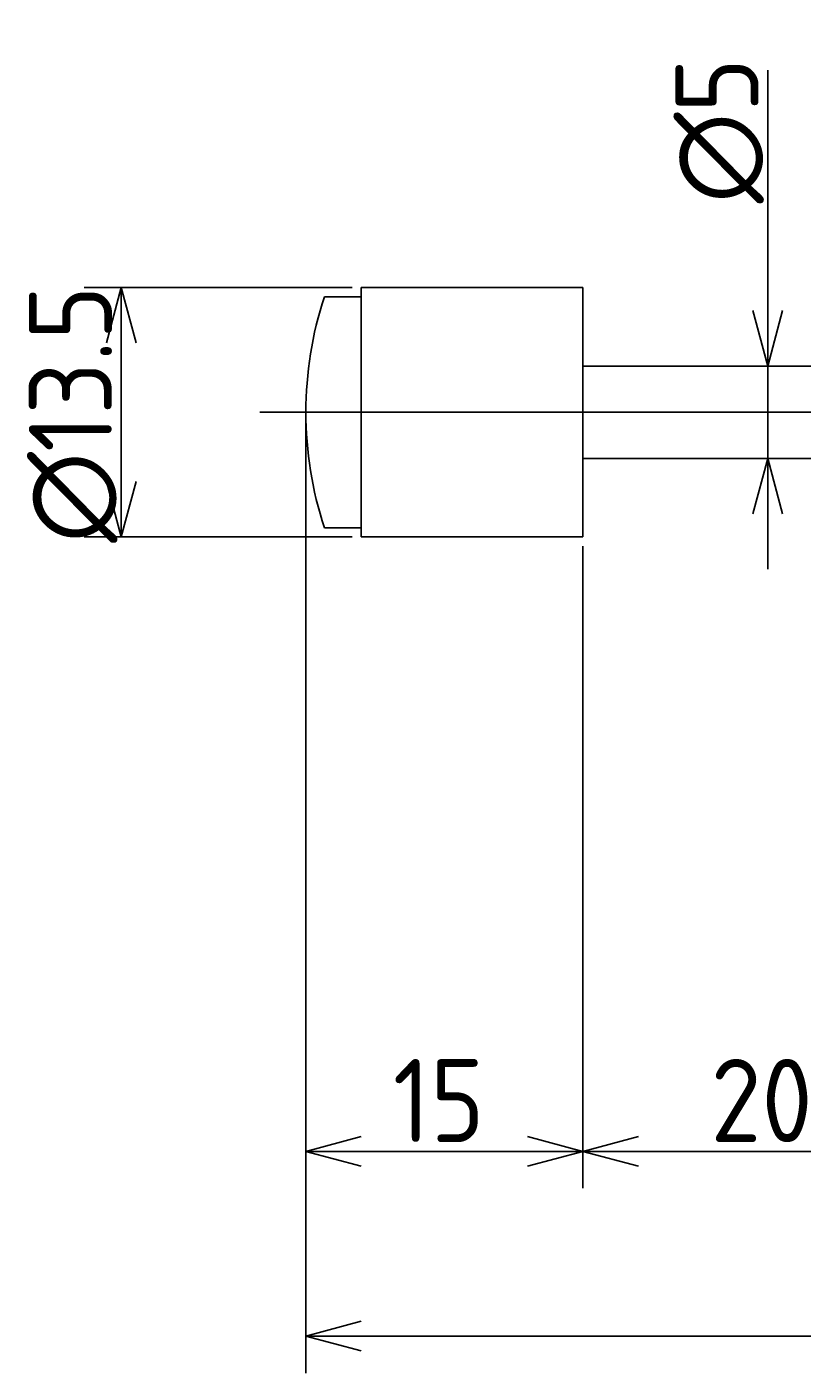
# Model space of a CAD drawing. Extents: x 76 to 390, y 122 to 211.
# Tile 2 of 4: x 195 to 237, y 133 to 206. Entities that reach past the tile are written whole.
import ezdxf

# ---------------------------------------------------------------- set-up
doc = ezdxf.new("R2010")
doc.units = 0
doc.linetypes.add('CENTER', pattern=[50.8, 31.75, -6.35, 6.35, -6.35])
doc.layers.get('0').update_dxf_attribs({"linetype": 'CONTINUOUS'})
doc.layers.get('DEFPOINTS').update_dxf_attribs({"linetype": 'CONTINUOUS'})
doc.layers.add('図形', color=7, linetype='CONTINUOUS')
doc.layers.add('寸法_文字', color=3, linetype='CONTINUOUS')
doc.layers.get('0').off()
doc.styles.add('DIMENSION', font='isocp.shx', dxfattribs={"bigfont": 'bigfont.shx'})
doc.dimstyles.get("Standard").update_dxf_attribs({"dimtxt": 0.18, "dimasz": 0.18, "dimexe": 0.18, "dimexo": 0.0625, "dimgap": 0.09, "dimtad": 0, "dimtih": 1, "dimtoh": 1, "dimzin": 0, "dimcen": 0.09, "dimazin": 3, "dimtfac": 1, "dimtofl": 0, "dimtmove": 0, "dimatfit": 3})

# ---------------------------------------------------------------- blocks, each defined once
blk = doc.blocks.new('_OPEN30')
at = {"color": 0, "linetype": 'BYBLOCK'}
for p, q in [((-1, 0.268), (0, 0)), ((0, 0), (-1, -0.268)), ((0, 0), (-1, 0))]:
    blk.add_line(p, q, dxfattribs=at)
blk = doc.blocks.new('*U28')
at = {"layer": '寸法_文字', "color": 3, "style": 'DIMENSION'}
blk.add_text('∅13.5', height=4.5, rotation=90, dxfattribs=at).set_placement((199.5, 177.932))
blk = doc.blocks.new('*D27')
at = {"layer": 'DEFPOINTS', "color": 0}
for p in [(213, 191.75), (200, 178.25), (213, 178.25)]:
    blk.add_point(p, dxfattribs=at)
at = {"layer": '寸法_文字', "color": 3}
for p, q in [((212.5, 191.75), (198, 191.75)), ((200, 188.75), (200, 181.25)), ((212.5, 178.25), (198, 178.25))]:
    blk.add_line(p, q, dxfattribs=at)
at = {"layer": '図形'}
blk.add_blockref('*U28', (0, 0), dxfattribs=at)
at = {"layer": '寸法_文字', "color": 3, "xscale": 3, "yscale": 3, "zscale": 3}
for p, rotation in [((200, 191.75), 90), ((200, 178.25), 270)]:
    blk.add_blockref('_OPEN30', p, dxfattribs=dict(at, rotation=rotation))
blk = doc.blocks.new('*U30')
at = {"layer": '寸法_文字', "color": 3, "style": 'DIMENSION'}
blk.add_text('∅5', height=4.5, rotation=90, dxfattribs=at).set_placement((234.5, 196.307))
blk = doc.blocks.new('*D29')
at = {"layer": 'DEFPOINTS', "color": 0}
for p in [(235, 187.5), (235, 182.5), (235, 182.5)]:
    blk.add_point(p, dxfattribs=at)
at = {"layer": '寸法_文字', "color": 3}
for p, q in [((235, 190.5), (235, 203.518)), ((235, 182.5), (235, 187.5)), ((235, 179.5), (235, 176.5))]:
    blk.add_line(p, q, dxfattribs=at)
at = {"layer": '図形'}
blk.add_blockref('*U30', (0, 0), dxfattribs=at)
at = {"layer": '寸法_文字', "color": 3, "xscale": 3, "yscale": 3, "zscale": 3}
for p, rotation in [((235, 187.5), 270), ((235, 182.5), 90)]:
    blk.add_blockref('_OPEN30', p, dxfattribs=dict(at, rotation=rotation))
blk = doc.blocks.new('*U38')
at = {"layer": '寸法_文字', "color": 3, "style": 'DIMENSION'}
blk.add_text('20', height=4.5, dxfattribs=at).set_placement((231.905, 145.5))
blk = doc.blocks.new('*D37')
at = {"layer": 'DEFPOINTS', "color": 0}
for p in [(225, 178.25), (245, 178), (225, 145)]:
    blk.add_point(p, dxfattribs=at)
at = {"layer": '寸法_文字', "color": 3}
for p, q in [((225, 177.75), (225, 143)), ((245, 177.5), (245, 143)), ((242, 145), (228, 145))]:
    blk.add_line(p, q, dxfattribs=at)
at = {"layer": '図形'}
blk.add_blockref('*U38', (0, 0), dxfattribs=at)
at = {"layer": '寸法_文字', "color": 3, "xscale": 3, "yscale": 3, "zscale": 3, "rotation": 180}
blk.add_blockref('_OPEN30', (225, 145), dxfattribs=at)
at = {"layer": '寸法_文字', "color": 3, "xscale": 3, "yscale": 3, "zscale": 3}
blk.add_blockref('_OPEN30', (245, 145), dxfattribs=at)
blk = doc.blocks.new('*U40')
at = {"layer": '寸法_文字', "color": 3, "style": 'DIMENSION'}
blk.add_text('15', height=4.5, dxfattribs=at).set_placement((214.707, 145.5))
blk = doc.blocks.new('*D39')
at = {"layer": 'DEFPOINTS', "color": 0}
for p in [(210, 185), (225, 178.25), (210, 145)]:
    blk.add_point(p, dxfattribs=at)
at = {"layer": '寸法_文字', "color": 3}
for p, q in [((210, 184.5), (210, 143)), ((225, 177.75), (225, 143)), ((222, 145), (213, 145))]:
    blk.add_line(p, q, dxfattribs=at)
at = {"layer": '図形'}
blk.add_blockref('*U40', (0, 0), dxfattribs=at)
at = {"layer": '寸法_文字', "color": 3, "xscale": 3, "yscale": 3, "zscale": 3, "rotation": 180}
blk.add_blockref('_OPEN30', (210, 145), dxfattribs=at)
at = {"layer": '寸法_文字', "color": 3, "xscale": 3, "yscale": 3, "zscale": 3}
blk.add_blockref('_OPEN30', (225, 145), dxfattribs=at)
blk = doc.blocks.new('*U42')
at = {"layer": '寸法_文字', "color": 3, "style": 'DIMENSION'}
blk.add_text('(143)', height=4.5, dxfattribs=at).set_placement((275.2, 135.725))
blk = doc.blocks.new('*D41')
at = {"layer": 'DEFPOINTS', "color": 0}
for p in [(210, 185), (353, 178), (210, 135)]:
    blk.add_point(p, dxfattribs=at)
at = {"layer": '寸法_文字', "color": 3}
for p, q in [((210, 184.5), (210, 133)), ((353, 177.5), (353, 133)), ((350, 135), (213, 135))]:
    blk.add_line(p, q, dxfattribs=at)
at = {"layer": '図形'}
blk.add_blockref('*U42', (0, 0), dxfattribs=at)
at = {"layer": '寸法_文字', "color": 3, "xscale": 3, "yscale": 3, "zscale": 3, "rotation": 180}
blk.add_blockref('_OPEN30', (210, 135), dxfattribs=at)
at = {"layer": '寸法_文字', "color": 3, "xscale": 3, "yscale": 3, "zscale": 3}
blk.add_blockref('_OPEN30', (353, 135), dxfattribs=at)

msp = doc.modelspace()

# ---------------------------------------------------------------- linework, layer by layer
at = {"layer": '図形'}
for p, q in [((213, 178.25), (213, 191.75)), ((225, 191.75), (213, 191.75)), ((225, 178.25), (225, 191.75)), ((211.002, 191.25), (213, 191.25)), ((245, 187.5), (225, 187.5)), ((245, 182.5), (225, 182.5)), ((211.002, 178.75), (213, 178.75)), ((225, 178.25), (213, 178.25))]:
    msp.add_line(p, q, dxfattribs=at)
at = {"layer": '図形', "color": 3, "linetype": 'CENTER'}
msp.add_line((207.5, 185), (357.5, 185), dxfattribs=at)
at = {"layer": '図形'}
msp.add_arc((230, 185), 20, 161.79004, 198.20996, dxfattribs=at)

# ---------------------------------------------------------------- dimensions: what is measured, and where the dimension line sits
at = {"layer": '寸法_文字'}
dim = msp.add_linear_dim(base=(235, 182.5), p1=(235, 187.5), p2=(235, 182.5), angle=90, text='%%c<>', dimstyle='Standard', override={"dimse1": 1, "dimse2": 1}, dxfattribs=at)
dim.commit()
dim.dimension.update_dxf_attribs({"geometry": '*D29', "text_midpoint": (235, 200), "dimtype": 128})
dim = msp.add_linear_dim(base=(200, 178.25), p1=(213, 191.75), p2=(213, 178.25), angle=90, text='%%c<>', dimstyle='Standard', dxfattribs=at)
dim.commit()
dim.dimension.update_dxf_attribs({"geometry": '*D27', "text_midpoint": (200, 185), "dimtype": 128})
for base, p1, p2, picture, middle in [((210, 145), (225, 178.25), (210, 185), '*D39', (217.5, 145)), ((225, 145), (245, 178), (225, 178.25), '*D37', (235, 145))]:
    dim = msp.add_linear_dim(base=base, p1=p1, p2=p2, dimstyle='Standard', dxfattribs=at)
    dim.commit()
    dim.dimension.update_dxf_attribs({"geometry": picture, "text_midpoint": middle, "dimtype": 128})
dim = msp.add_linear_dim(base=(210, 135), p1=(353, 178), p2=(210, 185), text='(<>)', dimstyle='Standard', dxfattribs=at)
dim.commit()
dim.dimension.update_dxf_attribs({"geometry": '*D41', "text_midpoint": (281.5, 135), "dimtype": 128})

doc.saveas('drawing.dxf')
